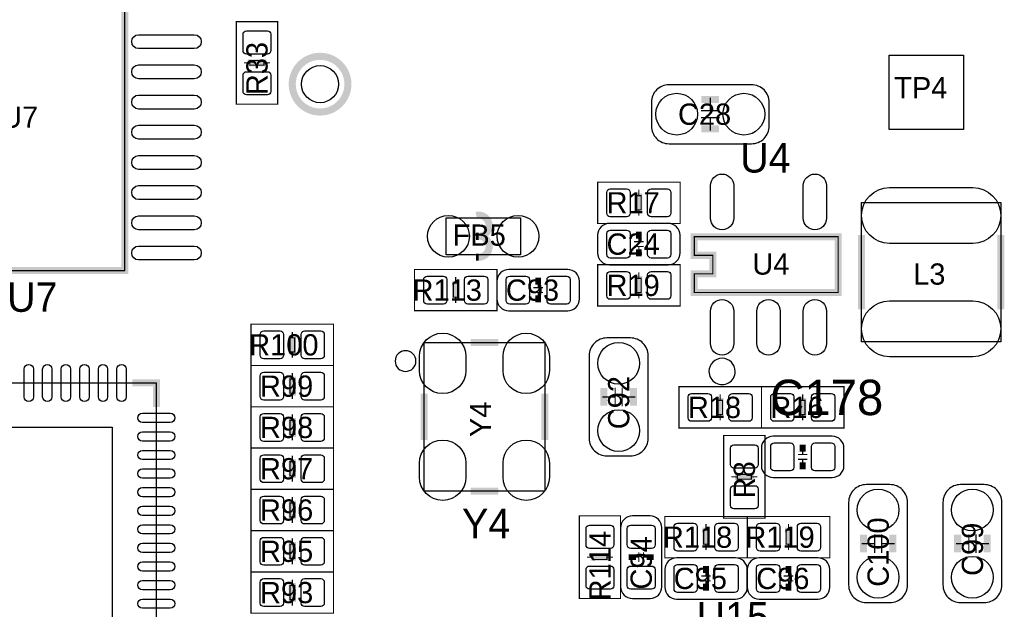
# Model space of a CAD drawing. Extents: x -4 to 121, y -2 to 74.
# Tile 3 of 8: x 17 to 38, y 24 to 36. Entities that reach past the tile are written whole.
import ezdxf

# ---------------------------------------------------------------- set-up
doc = ezdxf.new("R2010")
doc.units = 0
for name, color, linetype in [('BG_SILKSCREEN_TOP', 7, 'CONTINUOUS'), ('PG_ASSEMBLY_TOP', 212, 'CONTINUOUS'), ('PG_SILKSCREEN_TOP', 7, 'CONTINUOUS'), ('PIN_TOP', 12, 'CONTINUOUS'), ('RD_ASSEMBLY_TOP', 23, 'CONTINUOUS')]:
    doc.layers.add(name, color=color, linetype=linetype)

msp = doc.modelspace()

# ---------------------------------------------------------------- linework, layer by layer
at = {"layer": 'PG_ASSEMBLY_TOP'}
for points in [[(15.65148, 31.091632), (19.45132, 31.091632), (19.45132, 37.691568), (15.65148, 37.691568), (15.65148, 31.091632)], [(38.330124, 29.553916), (35.329876, 29.553916), (35.329876, 32.554164), (38.330124, 32.554164), (38.330124, 29.553916)], [(26.3779, 32.22625), (27.9781, 32.22625), (27.9781, 31.42615), (26.3779, 31.42615), (26.3779, 32.22625)], [(28.503372, 28.139898), (28.503372, 26.340054), (25.903428, 26.340054), (25.903428, 29.539946), (28.503372, 29.539946), (28.503372, 28.040076)], [(20.133056, 21.167344), (20.133056, 28.667456), (12.632944, 28.667456), (12.632944, 21.167344), (20.133056, 21.167344)]]:
    msp.add_lwpolyline(points, dxfattribs=at)
at = {"layer": 'PG_ASSEMBLY_TOP', "const_width": 0.0254}
for points in [[(21.8567, 34.671), (22.7457, 34.671), (22.7457, 36.449), (21.8567, 36.449), (21.8567, 34.671)], [(22.0218, 35.56), (22.1488, 35.56)], [(22.1488, 35.5092), (22.4536, 35.5092), (22.4536, 35.6108), (22.1488, 35.6108), (22.1488, 35.5092)], [(22.5806, 35.56), (22.4536, 35.56)], [(32.07004, 34.5313), (32.07004, 34.8107)], [(32.27324, 34.5313), (31.86684, 34.5313)], [(32.27324, 34.3789), (31.86684, 34.3789)], [(32.07004, 34.3789), (32.07004, 34.0995)], [(31.4198, 32.10306), (31.4198, 32.99206), (29.6418, 32.99206), (29.6418, 32.10306), (31.4198, 32.10306)], [(30.5816, 32.39516), (30.5816, 32.69996), (30.48, 32.69996), (30.48, 32.39516), (30.5816, 32.39516)], [(30.5308, 32.82696), (30.5308, 32.69996)], [(30.5308, 32.26816), (30.5308, 32.39516)], [(30.5308, 31.70936), (30.5308, 31.83636)], [(31.724854, 30.616652), (34.824924, 30.616652), (34.824924, 31.816548), (31.724854, 31.816548), (31.724854, 31.416498), (32.124904, 31.416498), (32.124904, 31.016702), (31.724854, 31.016702), (31.724854, 30.616652)], [(30.6324, 31.70936), (30.4292, 31.70936)], [(30.6324, 31.60776), (30.4292, 31.60776)], [(30.5308, 31.48076), (30.5308, 31.60776)], [(31.4198, 30.32506), (31.4198, 31.21406), (29.6418, 31.21406), (29.6418, 30.32506), (31.4198, 30.32506)], [(27.473148, 30.22346), (27.473148, 31.11246), (25.695148, 31.11246), (25.695148, 30.22346), (27.473148, 30.22346)], [(30.5308, 31.04896), (30.5308, 30.92196)], [(26.634948, 30.51556), (26.634948, 30.82036), (26.533348, 30.82036), (26.533348, 30.51556), (26.634948, 30.51556)], [(26.584148, 30.94736), (26.584148, 30.82036)], [(28.362148, 30.84576), (28.362148, 30.71876)], [(30.5816, 30.61716), (30.5816, 30.92196), (30.48, 30.92196), (30.48, 30.61716), (30.5816, 30.61716)], [(28.260548, 30.71876), (28.463748, 30.71876)], [(28.260548, 30.61716), (28.463748, 30.61716)], [(28.362148, 30.61716), (28.362148, 30.49016)], [(30.5308, 30.49016), (30.5308, 30.61716)], [(26.584148, 30.38856), (26.584148, 30.51556)], [(23.9522, 29.0449), (23.9522, 29.9339), (22.1742, 29.9339), (22.1742, 29.0449), (23.9522, 29.0449)], [(23.0632, 29.7688), (23.0632, 29.6418)], [(23.114, 29.337), (23.114, 29.6418), (23.0124, 29.6418), (23.0124, 29.337), (23.114, 29.337)], [(23.0632, 29.21), (23.0632, 29.337)], [(22.1742, 29.0449), (22.1742, 28.1559), (23.9522, 28.1559), (23.9522, 29.0449), (22.1742, 29.0449)], [(23.0632, 28.8798), (23.0632, 28.7528)], [(23.0124, 28.7528), (23.0124, 28.448), (23.114, 28.448), (23.114, 28.7528), (23.0124, 28.7528)], [(23.0632, 28.321), (23.0632, 28.448)], [(30.02026, 28.570428), (30.02026, 28.164028)], [(30.17266, 28.570428), (30.17266, 28.164028)], [(33.1724, 27.6987), (33.1724, 28.5877), (31.3944, 28.5877), (31.3944, 27.6987), (33.1724, 27.6987)], [(32.2834, 28.4226), (32.2834, 28.2956)], [(34.9504, 27.6987), (34.9504, 28.5877), (33.1724, 28.5877), (33.1724, 27.6987), (34.9504, 27.6987)], [(34.0614, 28.4226), (34.0614, 28.2956)], [(30.02026, 28.367228), (29.74086, 28.367228)], [(30.17266, 28.367228), (30.45206, 28.367228)], [(32.3342, 27.9908), (32.3342, 28.2956), (32.2326, 28.2956), (32.2326, 27.9908), (32.3342, 27.9908)], [(34.1122, 27.9908), (34.1122, 28.2956), (34.0106, 28.2956), (34.0106, 27.9908), (34.1122, 27.9908)], [(22.1742, 28.1559), (22.1742, 27.2669), (23.9522, 27.2669), (23.9522, 28.1559), (22.1742, 28.1559)], [(23.0124, 27.8638), (23.0124, 27.559), (23.114, 27.559), (23.114, 27.8638), (23.0124, 27.8638)], [(23.0632, 27.9908), (23.0632, 27.8638)], [(32.2834, 27.8638), (32.2834, 27.9908)], [(34.0614, 27.8638), (34.0614, 27.9908)], [(23.0632, 27.432), (23.0632, 27.559)], [(32.3596, 25.75814), (33.2486, 25.75814), (33.2486, 27.53614), (32.3596, 27.53614), (32.3596, 25.75814)], [(22.1742, 27.2669), (22.1742, 26.3779), (23.9522, 26.3779), (23.9522, 27.2669), (22.1742, 27.2669)], [(34.0614, 27.2542), (34.0614, 27.1272)], [(23.0124, 26.9748), (23.0124, 26.67), (23.114, 26.67), (23.114, 26.9748), (23.0124, 26.9748)], [(23.0632, 27.1018), (23.0632, 26.9748)], [(33.9598, 27.1272), (34.163, 27.1272)], [(33.9598, 27.0256), (34.163, 27.0256)], [(34.0614, 27.0256), (34.0614, 26.8986)], [(23.0632, 26.543), (23.0632, 26.67)], [(32.5247, 26.64714), (32.6517, 26.64714)], [(32.6517, 26.59634), (32.9565, 26.59634), (32.9565, 26.69794), (32.6517, 26.69794), (32.6517, 26.59634)], [(33.0835, 26.64714), (32.9565, 26.64714)], [(22.1742, 26.3779), (22.1742, 25.4889), (23.9522, 25.4889), (23.9522, 26.3779), (22.1742, 26.3779)], [(23.0124, 26.0858), (23.0124, 25.781), (23.114, 25.781), (23.114, 26.0858), (23.0124, 26.0858)], [(23.0632, 26.2128), (23.0632, 26.0858)], [(23.0632, 25.654), (23.0632, 25.781)], [(30.1371, 25.8064), (29.2481, 25.8064), (29.2481, 24.0284), (30.1371, 24.0284), (30.1371, 25.8064)], [(31.0896, 25.7937), (31.0896, 24.9047), (32.8676, 24.9047), (32.8676, 25.7937), (31.0896, 25.7937)], [(34.6456, 24.9047), (34.6456, 25.7937), (32.8676, 25.7937), (32.8676, 24.9047), (34.6456, 24.9047)], [(22.1742, 25.4889), (22.1742, 24.5999), (23.9522, 24.5999), (23.9522, 25.4889), (22.1742, 25.4889)], [(31.9278, 25.5016), (31.9278, 25.1968), (32.0294, 25.1968), (32.0294, 25.5016), (31.9278, 25.5016)], [(31.9786, 25.6286), (31.9786, 25.5016)], [(33.8074, 25.1968), (33.8074, 25.5016), (33.7058, 25.5016), (33.7058, 25.1968), (33.8074, 25.1968)], [(33.7566, 25.6286), (33.7566, 25.5016)], [(23.0632, 25.3238), (23.0632, 25.1968)], [(35.6108, 25.4127), (35.6108, 25.0063)], [(35.7632, 25.4127), (35.7632, 25.0063)], [(37.6428, 25.4127), (37.6428, 25.0063)], [(37.7952, 25.4127), (37.7952, 25.0063)], [(23.0124, 25.1968), (23.0124, 24.892), (23.114, 24.892), (23.114, 25.1968), (23.0124, 25.1968)], [(31.9786, 25.0698), (31.9786, 25.1968)], [(33.7566, 25.0698), (33.7566, 25.1968)], [(35.6108, 25.2095), (35.3314, 25.2095)], [(35.7632, 25.2095), (36.0426, 25.2095)], [(37.6428, 25.2095), (37.3634, 25.2095)], [(37.7952, 25.2095), (38.0746, 25.2095)], [(23.0632, 24.765), (23.0632, 24.892)], [(29.4132, 24.9174), (29.5402, 24.9174)], [(29.845, 24.9682), (29.5402, 24.9682), (29.5402, 24.8666), (29.845, 24.8666), (29.845, 24.9682)], [(29.972, 24.9174), (29.845, 24.9174)], [(30.4038, 24.9174), (30.5308, 24.9174)], [(30.5308, 24.8158), (30.5308, 25.019)], [(30.6324, 24.8158), (30.6324, 25.019)], [(30.6324, 24.9174), (30.7594, 24.9174)], [(31.9786, 24.511), (31.9786, 24.638)], [(33.7566, 24.638), (33.7566, 24.511)], [(22.1742, 24.5999), (22.1742, 23.7109), (23.9522, 23.7109), (23.9522, 24.5999), (22.1742, 24.5999)], [(23.0632, 24.4348), (23.0632, 24.3078)], [(32.0802, 24.511), (31.877, 24.511)], [(32.0802, 24.4094), (31.877, 24.4094)], [(31.9786, 24.2824), (31.9786, 24.4094)], [(33.655, 24.511), (33.8582, 24.511)], [(33.655, 24.4094), (33.8582, 24.4094)], [(33.7566, 24.4094), (33.7566, 24.2824)], [(23.0124, 24.3078), (23.0124, 24.003), (23.114, 24.003), (23.114, 24.3078), (23.0124, 24.3078)], [(23.0632, 23.876), (23.0632, 24.003)]]:
    msp.add_lwpolyline(points, dxfattribs=at)
at = {"layer": 'PG_ASSEMBLY_TOP'}
for points in [[(33.34004, 34.2011), (33.34004, 34.7091, 0.414214), (32.95904, 35.0901), (31.18104, 35.0901, 0.414214), (30.80004, 34.7091), (30.80004, 34.2011, 0.414214), (31.18104, 33.8201), (32.95904, 33.8201, 0.414214), (33.34004, 34.2011)], [(31.4198, 31.46806), (31.4198, 31.84906, 0.414214), (31.1658, 32.10306), (29.8958, 32.10306, 0.414214), (29.6418, 31.84906), (29.6418, 31.46806, 0.414214), (29.8958, 31.21406), (31.1658, 31.21406, 0.414214), (31.4198, 31.46806)], [(27.473148, 30.85846), (27.473148, 30.47746, 0.414214), (27.727148, 30.22346), (28.997148, 30.22346, 0.414214), (29.251148, 30.47746), (29.251148, 30.85846, 0.414214), (28.997148, 31.11246), (27.727148, 31.11246, 0.414214), (27.473148, 30.85846)], [(30.35046, 29.637228), (29.84246, 29.637228, 0.414214), (29.46146, 29.256228), (29.46146, 27.478228, 0.414214), (29.84246, 27.097228), (30.35046, 27.097228, 0.414214), (30.73146, 27.478228), (30.73146, 29.256228, 0.414214), (30.35046, 29.637228)], [(33.1724, 27.2669), (33.1724, 26.8859, 0.414214), (33.4264, 26.6319), (34.6964, 26.6319, 0.414214), (34.9504, 26.8859), (34.9504, 27.2669, 0.414214), (34.6964, 27.5209), (33.4264, 27.5209, 0.414214), (33.1724, 27.2669)], [(35.941, 26.4795), (35.433, 26.4795, 0.414214), (35.052, 26.0985), (35.052, 24.3205, 0.414214), (35.433, 23.9395), (35.941, 23.9395, 0.414214), (36.322, 24.3205), (36.322, 26.0985, 0.414214), (35.941, 26.4795)], [(37.973, 26.4795), (37.465, 26.4795, 0.414214), (37.084, 26.0985), (37.084, 24.3205, 0.414214), (37.465, 23.9395), (37.973, 23.9395, 0.414214), (38.354, 24.3205), (38.354, 26.0985, 0.414214), (37.973, 26.4795)], [(30.3911, 24.0284), (30.7721, 24.0284, 0.414214), (31.0261, 24.2824), (31.0261, 25.5524, 0.414214), (30.7721, 25.8064), (30.3911, 25.8064, 0.414214), (30.1371, 25.5524), (30.1371, 24.2824, 0.414214), (30.3911, 24.0284)], [(32.8676, 24.2697), (32.8676, 24.6507, 0.414214), (32.6136, 24.9047), (31.3436, 24.9047, 0.414214), (31.0896, 24.6507), (31.0896, 24.2697, 0.414214), (31.3436, 24.0157), (32.6136, 24.0157, 0.414214), (32.8676, 24.2697)], [(32.8676, 24.6507), (32.8676, 24.2697, 0.414214), (33.1216, 24.0157), (34.3916, 24.0157, 0.414214), (34.6456, 24.2697), (34.6456, 24.6507, 0.414214), (34.3916, 24.9047), (33.1216, 24.9047, 0.414214), (32.8676, 24.6507)]]:
    msp.add_lwpolyline(points, format="xyb", dxfattribs=at)
for points in [[(25.726898, 29.139896, 1), (25.279902, 29.140104, 1)], [(32.607504, 28.91663, 1), (32.042096, 28.91657, 1)]]:
    msp.add_lwpolyline(points, format="xyb", close=True, dxfattribs=at)
at = {"layer": 'PG_SILKSCREEN_TOP', "const_width": 0.1524}
for points in [[(17.15135, 37.691568), (15.65148, 37.691568), (15.65148, 31.091632), (19.45132, 31.091632), (19.45132, 37.691568), (17.95145, 37.691568), (17.95145, 36.991544), (17.15135, 36.991544), (17.15135, 37.691568)], [(22.5044, 35.56), (22.098, 35.56)], [(32.26054, 34.7726), (31.87954, 34.7726)], [(32.26054, 34.1376), (31.87954, 34.1376)], [(30.5308, 32.75076), (30.5308, 32.34436)], [(30.5943, 31.84906), (30.4673, 31.84906)], [(31.724854, 30.616652), (31.724854, 31.016702), (32.124904, 31.016702), (32.124904, 31.416498), (31.724854, 31.416498), (31.724854, 31.816548), (34.824924, 31.816548), (34.824924, 30.616652), (31.724854, 30.616652)], [(35.329876, 30.25394), (35.329876, 31.85414)], [(38.330124, 30.25394), (38.330124, 31.85414)], [(30.4673, 31.46806), (30.5943, 31.46806)], [(30.5308, 30.97276), (30.5308, 30.56636)], [(26.584148, 30.87116), (26.584148, 30.46476)], [(28.425648, 30.85846), (28.298648, 30.85846)], [(28.298648, 30.47746), (28.425648, 30.47746)], [(23.0632, 29.6926), (23.0632, 29.2862)], [(26.903426, 29.539946), (27.503374, 29.539946)], [(23.0632, 28.3972), (23.0632, 28.8036)], [(19.615404, 28.67025), (20.13585, 28.67025), (20.13585, 28.149804)], [(25.903428, 28.440126), (25.903428, 27.439874)], [(28.503372, 28.440126), (28.503372, 27.439874)], [(29.77896, 28.557728), (29.77896, 28.176728)], [(30.41396, 28.557728), (30.41396, 28.176728)], [(32.2834, 28.3464), (32.2834, 27.94)], [(34.0614, 28.3464), (34.0614, 27.94)], [(23.0632, 27.5082), (23.0632, 27.9146)], [(34.1249, 27.2669), (33.9979, 27.2669)], [(23.0632, 26.6192), (23.0632, 27.0256)], [(33.9979, 26.8859), (34.1249, 26.8859)], [(33.0073, 26.64714), (32.6009, 26.64714)], [(26.903426, 26.340054), (27.503374, 26.340054)], [(23.0632, 25.7302), (23.0632, 26.1366)], [(31.9786, 25.146), (31.9786, 25.5524)], [(33.7566, 25.5524), (33.7566, 25.146)], [(35.3695, 25.4), (35.3695, 25.019)], [(36.0045, 25.4), (36.0045, 25.019)], [(37.4015, 25.4), (37.4015, 25.019)], [(38.0365, 25.4), (38.0365, 25.019)], [(23.0632, 24.8412), (23.0632, 25.2476)], [(30.3911, 24.9809), (30.3911, 24.8539)], [(30.7721, 24.8539), (30.7721, 24.9809)], [(29.4894, 24.9174), (29.8958, 24.9174)], [(32.0421, 24.6507), (31.9151, 24.6507)], [(33.8201, 24.6507), (33.6931, 24.6507)], [(23.0632, 23.9522), (23.0632, 24.3586)], [(31.9151, 24.2697), (32.0421, 24.2697)], [(33.6931, 24.2697), (33.8201, 24.2697)]]:
    msp.add_lwpolyline(points, dxfattribs=at)
for points in [[(24.261572, 35.101276, 1), (23.061676, 35.101276, 1), (24.261572, 35.101276)], [(27.02306, 31.8262), (27.077924, 31.8262, 1.116858), (27.027886, 32.276288)], [(27.02306, 31.376112), (27.077924, 31.376112, 1.11689), (27.027886, 31.8262)]]:
    msp.add_lwpolyline(points, format="xyb", dxfattribs=at)
at = {"layer": 'PG_SILKSCREEN_TOP'}
for points in [[(25.726898, 29.139896, 1), (25.279902, 29.140104, 1)], [(32.607504, 28.91663, 1), (32.042096, 28.91657, 1)]]:
    msp.add_lwpolyline(points, format="xyb", close=True, dxfattribs=at)
at = {"layer": 'PIN_TOP'}
for points in [[(20.951571, 35.866705), (19.751421, 35.866705, -1), (19.751421, 36.166679), (20.951571, 36.166679, -1)], [(22.601174, 36.174934), (22.601174, 35.824922, -0.415686), (22.526244, 35.749992), (22.076156, 35.749992, -0.415686), (22.001226, 35.824922), (22.001226, 36.174934, -0.415686), (22.076156, 36.249864), (22.526244, 36.249864, -0.415686)], [(20.951571, 35.216719), (19.751421, 35.216719, -1), (19.751421, 35.516693), (20.951571, 35.516693, -1)], [(22.601174, 35.295078), (22.601174, 34.945066, -0.415686), (22.526244, 34.870136), (22.076156, 34.870136, -0.415686), (22.001226, 34.945066), (22.001226, 35.295078, -0.415686), (22.076156, 35.370008), (22.526244, 35.370008, -0.415686)], [(20.951571, 34.566733), (19.751421, 34.566733, -1), (19.751421, 34.866707), (20.951571, 34.866707, -1)], [(31.345886, 34.005139), (31.345886, 34.005139, -1), (31.345886, 34.905061), (31.345886, 34.905061, -1)], [(32.794194, 34.005139), (32.794194, 34.005139, -1), (32.794194, 34.905061), (32.794194, 34.905061, -1)], [(20.951571, 33.916747), (19.751421, 33.916747, -1), (19.751421, 34.216721), (20.951571, 34.216721, -1)], [(20.951571, 33.266761), (19.751421, 33.266761, -1), (19.751421, 33.566735), (20.951571, 33.566735, -1)], [(32.574865, 32.916495), (32.574865, 32.216725, -1), (32.074739, 32.216725), (32.074739, 32.916495, -1)], [(34.574861, 32.916495), (34.574861, 32.216725, -1), (34.074735, 32.216725), (34.074735, 32.916495, -1)], [(20.951571, 32.616775), (19.751421, 32.616775, -1), (19.751421, 32.916749), (20.951571, 32.916749, -1)], [(29.915866, 32.847534), (30.265878, 32.847534, -0.415686), (30.340808, 32.772604), (30.340808, 32.322516, -0.415686), (30.265878, 32.247586), (29.915866, 32.247586, -0.415686), (29.840936, 32.322516), (29.840936, 32.772604, -0.415686)], [(30.795722, 32.847534), (31.145734, 32.847534, -0.415686), (31.220664, 32.772604), (31.220664, 32.322516, -0.415686), (31.145734, 32.247586), (30.795722, 32.247586, -0.415686), (30.720792, 32.322516), (30.720792, 32.772604, -0.415686)], [(35.929951, 32.87395), (37.730049, 32.87395, -1), (37.730049, 31.674054), (35.929951, 31.674054, -1)], [(20.951571, 31.966789), (19.751421, 31.966789, -1), (19.751421, 32.266763), (20.951571, 32.266763, -1)], [(26.427938, 32.276161), (26.427938, 32.276161, -1), (26.427938, 31.376239), (26.427938, 31.376239, -1)], [(27.928062, 32.276161), (27.928062, 32.276161, -1), (27.928062, 31.376239), (27.928062, 31.376239, -1)], [(29.915866, 31.958534), (30.265878, 31.958534, -0.415686), (30.340808, 31.883604), (30.340808, 31.433516, -0.415686), (30.265878, 31.358586), (29.915866, 31.358586, -0.415686), (29.840936, 31.433516), (29.840936, 31.883604, -0.415686)], [(30.795722, 31.958534), (31.145734, 31.958534, -0.415686), (31.220664, 31.883604), (31.220664, 31.433516, -0.415686), (31.145734, 31.358586), (30.795722, 31.358586, -0.415686), (30.720792, 31.433516), (30.720792, 31.883604, -0.415686)], [(20.951571, 31.316803), (19.751421, 31.316803, -1), (19.751421, 31.616777), (20.951571, 31.616777, -1)], [(29.915866, 31.069534), (30.265878, 31.069534, -0.415686), (30.340808, 30.994604), (30.340808, 30.544516, -0.415686), (30.265878, 30.469586), (29.915866, 30.469586, -0.415686), (29.840936, 30.544516), (29.840936, 30.994604, -0.415686)], [(30.795722, 31.069534), (31.145734, 31.069534, -0.415686), (31.220664, 30.994604), (31.220664, 30.544516, -0.415686), (31.145734, 30.469586), (30.795722, 30.469586, -0.415686), (30.720792, 30.544516), (30.720792, 30.994604, -0.415686)], [(25.969214, 30.967934), (26.319226, 30.967934, -0.415686), (26.394156, 30.893004), (26.394156, 30.442916, -0.415686), (26.319226, 30.367986), (25.969214, 30.367986, -0.415686), (25.894284, 30.442916), (25.894284, 30.893004, -0.415686)], [(26.84907, 30.967934), (27.199082, 30.967934, -0.415686), (27.274012, 30.893004), (27.274012, 30.442916, -0.415686), (27.199082, 30.367986), (26.84907, 30.367986, -0.415686), (26.77414, 30.442916), (26.77414, 30.893004, -0.415686)], [(28.097226, 30.367986), (27.747214, 30.367986, -0.415686), (27.672284, 30.442916), (27.672284, 30.893004, -0.415686), (27.747214, 30.967934), (28.097226, 30.967934, -0.415686), (28.172156, 30.893004), (28.172156, 30.442916, -0.415686)], [(28.977082, 30.367986), (28.62707, 30.367986, -0.415686), (28.55214, 30.442916), (28.55214, 30.893004, -0.415686), (28.62707, 30.967934), (28.977082, 30.967934, -0.415686), (29.052012, 30.893004), (29.052012, 30.442916, -0.415686)], [(32.574865, 30.216475), (32.574865, 29.516705, -1), (32.074739, 29.516705), (32.074739, 30.216475, -1)], [(33.574863, 30.216475), (33.574863, 29.516705, -1), (33.074737, 29.516705), (33.074737, 30.216475, -1)], [(34.574861, 30.216475), (34.574861, 29.516705, -1), (34.074735, 29.516705), (34.074735, 30.216475, -1)], [(35.929951, 30.434026), (37.730049, 30.434026, -1), (37.730049, 29.23413), (35.929951, 29.23413, -1)], [(22.448266, 29.789374), (22.798278, 29.789374, -0.415686), (22.873208, 29.714444), (22.873208, 29.264356, -0.415686), (22.798278, 29.189426), (22.448266, 29.189426, -0.415686), (22.373336, 29.264356), (22.373336, 29.714444, -0.415686)], [(23.328122, 29.789374), (23.678134, 29.789374, -0.415686), (23.753064, 29.714444), (23.753064, 29.264356, -0.415686), (23.678134, 29.189426), (23.328122, 29.189426, -0.415686), (23.253192, 29.264356), (23.253192, 29.714444, -0.415686)], [(25.803225, 28.940125), (25.803225, 29.240099, -1), (26.803223, 29.240099), (26.803223, 28.940125, -1)], [(27.603577, 28.940125), (27.603577, 29.240099, -1), (28.603575, 29.240099), (28.603575, 28.940125, -1)], [(30.546421, 29.091382), (30.546421, 29.091382, -1), (29.646499, 29.091382), (29.646499, 29.091382, -1)], [(17.283049, 28.367355), (17.283049, 28.967557, -1), (17.482947, 28.967557), (17.482947, 28.367355, -1)], [(17.683099, 28.367355), (17.683099, 28.967557, -1), (17.882997, 28.967557), (17.882997, 28.367355, -1)], [(18.083149, 28.367355), (18.083149, 28.967557, -1), (18.283047, 28.967557), (18.283047, 28.367355, -1)], [(18.482945, 28.367355), (18.482945, 28.967557, -1), (18.682843, 28.967557), (18.682843, 28.367355, -1)], [(18.882995, 28.367355), (18.882995, 28.967557, -1), (19.082893, 28.967557), (19.082893, 28.367355, -1)], [(19.283045, 28.367355), (19.283045, 28.967557, -1), (19.482943, 28.967557), (19.482943, 28.367355, -1)], [(22.798278, 28.300426), (22.448266, 28.300426, -0.415686), (22.373336, 28.375356), (22.373336, 28.825444, -0.415686), (22.448266, 28.900374), (22.798278, 28.900374, -0.415686), (22.873208, 28.825444), (22.873208, 28.375356, -0.415686)], [(23.678134, 28.300426), (23.328122, 28.300426, -0.415686), (23.253192, 28.375356), (23.253192, 28.825444, -0.415686), (23.328122, 28.900374), (23.678134, 28.900374, -0.415686), (23.753064, 28.825444), (23.753064, 28.375356, -0.415686)], [(31.668466, 28.443174), (32.018478, 28.443174, -0.415686), (32.093408, 28.368244), (32.093408, 27.918156, -0.415686), (32.018478, 27.843226), (31.668466, 27.843226, -0.415686), (31.593536, 27.918156), (31.593536, 28.368244, -0.415686)], [(32.548322, 28.443174), (32.898334, 28.443174, -0.415686), (32.973264, 28.368244), (32.973264, 27.918156, -0.415686), (32.898334, 27.843226), (32.548322, 27.843226, -0.415686), (32.473392, 27.918156), (32.473392, 28.368244, -0.415686)], [(33.446466, 28.443174), (33.796478, 28.443174, -0.415686), (33.871408, 28.368244), (33.871408, 27.918156, -0.415686), (33.796478, 27.843226), (33.446466, 27.843226, -0.415686), (33.371536, 27.918156), (33.371536, 28.368244, -0.415686)], [(34.326322, 28.443174), (34.676334, 28.443174, -0.415686), (34.751264, 28.368244), (34.751264, 27.918156, -0.415686), (34.676334, 27.843226), (34.326322, 27.843226, -0.415686), (34.251392, 27.918156), (34.251392, 28.368244, -0.415686)], [(19.832955, 28.017343), (20.433157, 28.017343, -1), (20.433157, 27.817445), (19.832955, 27.817445, -1)], [(22.798278, 27.411426), (22.448266, 27.411426, -0.415686), (22.373336, 27.486356), (22.373336, 27.936444, -0.415686), (22.448266, 28.011374), (22.798278, 28.011374, -0.415686), (22.873208, 27.936444), (22.873208, 27.486356, -0.415686)], [(23.678134, 27.411426), (23.328122, 27.411426, -0.415686), (23.253192, 27.486356), (23.253192, 27.936444, -0.415686), (23.328122, 28.011374), (23.678134, 28.011374, -0.415686), (23.753064, 27.936444), (23.753064, 27.486356, -0.415686)], [(30.546421, 27.643074), (30.546421, 27.643074, -1), (29.646499, 27.643074), (29.646499, 27.643074, -1)], [(19.832955, 27.617293), (20.433157, 27.617293, -1), (20.433157, 27.417395), (19.832955, 27.417395, -1)], [(25.803225, 26.639901), (25.803225, 26.939875, -1), (26.803223, 26.939875), (26.803223, 26.639901, -1)], [(27.603577, 26.639901), (27.603577, 26.939875, -1), (28.603575, 26.939875), (28.603575, 26.639901, -1)], [(33.796478, 26.776426), (33.446466, 26.776426, -0.415686), (33.371536, 26.851356), (33.371536, 27.301444, -0.415686), (33.446466, 27.376374), (33.796478, 27.376374, -0.415686), (33.871408, 27.301444), (33.871408, 26.851356, -0.415686)], [(34.676334, 26.776426), (34.326322, 26.776426, -0.415686), (34.251392, 26.851356), (34.251392, 27.301444, -0.415686), (34.326322, 27.376374), (34.676334, 27.376374, -0.415686), (34.751264, 27.301444), (34.751264, 26.851356, -0.415686)], [(19.832955, 27.217243), (20.433157, 27.217243, -1), (20.433157, 27.017345), (19.832955, 27.017345, -1)], [(33.104074, 27.262074), (33.104074, 26.912062, -0.415686), (33.029144, 26.837132), (32.579056, 26.837132, -0.415686), (32.504126, 26.912062), (32.504126, 27.262074, -0.415686), (32.579056, 27.337004), (33.029144, 27.337004, -0.415686)], [(22.798278, 26.522426), (22.448266, 26.522426, -0.415686), (22.373336, 26.597356), (22.373336, 27.047444, -0.415686), (22.448266, 27.122374), (22.798278, 27.122374, -0.415686), (22.873208, 27.047444), (22.873208, 26.597356, -0.415686)], [(23.678134, 26.522426), (23.328122, 26.522426, -0.415686), (23.253192, 26.597356), (23.253192, 27.047444, -0.415686), (23.328122, 27.122374), (23.678134, 27.122374, -0.415686), (23.753064, 27.047444), (23.753064, 26.597356, -0.415686)], [(19.832955, 26.817447), (20.433157, 26.817447, -1), (20.433157, 26.617549), (19.832955, 26.617549, -1)], [(19.832955, 26.417397), (20.433157, 26.417397, -1), (20.433157, 26.217499), (19.832955, 26.217499, -1)], [(33.104074, 26.382218), (33.104074, 26.032206, -0.415686), (33.029144, 25.957276), (32.579056, 25.957276, -0.415686), (32.504126, 26.032206), (32.504126, 26.382218, -0.415686), (32.579056, 26.457148), (33.029144, 26.457148, -0.415686)], [(36.136961, 25.933654), (36.136961, 25.933654, -1), (35.237039, 25.933654), (35.237039, 25.933654, -1)], [(38.168961, 25.933654), (38.168961, 25.933654, -1), (37.269039, 25.933654), (37.269039, 25.933654, -1)], [(22.798278, 25.633426), (22.448266, 25.633426, -0.415686), (22.373336, 25.708356), (22.373336, 26.158444, -0.415686), (22.448266, 26.233374), (22.798278, 26.233374, -0.415686), (22.873208, 26.158444), (22.873208, 25.708356, -0.415686)], [(23.678134, 25.633426), (23.328122, 25.633426, -0.415686), (23.253192, 25.708356), (23.253192, 26.158444, -0.415686), (23.328122, 26.233374), (23.678134, 26.233374, -0.415686), (23.753064, 26.158444), (23.753064, 25.708356, -0.415686)], [(19.832955, 26.017347), (20.433157, 26.017347, -1), (20.433157, 25.817449), (19.832955, 25.817449, -1)], [(19.832955, 25.617297), (20.433157, 25.617297, -1), (20.433157, 25.417399), (19.832955, 25.417399, -1)], [(29.392626, 25.182322), (29.392626, 25.532334, -0.415686), (29.467556, 25.607264), (29.917644, 25.607264, -0.415686), (29.992574, 25.532334), (29.992574, 25.182322, -0.415686), (29.917644, 25.107392), (29.467556, 25.107392, -0.415686)], [(30.881574, 25.532334), (30.881574, 25.182322, -0.415686), (30.806644, 25.107392), (30.356556, 25.107392, -0.415686), (30.281626, 25.182322), (30.281626, 25.532334, -0.415686), (30.356556, 25.607264), (30.806644, 25.607264, -0.415686)], [(31.713678, 25.049226), (31.363666, 25.049226, -0.415686), (31.288736, 25.124156), (31.288736, 25.574244, -0.415686), (31.363666, 25.649174), (31.713678, 25.649174, -0.415686), (31.788608, 25.574244), (31.788608, 25.124156, -0.415686)], [(32.593534, 25.049226), (32.243522, 25.049226, -0.415686), (32.168592, 25.124156), (32.168592, 25.574244, -0.415686), (32.243522, 25.649174), (32.593534, 25.649174, -0.415686), (32.668464, 25.574244), (32.668464, 25.124156, -0.415686)], [(33.141666, 25.649174), (33.491678, 25.649174, -0.415686), (33.566608, 25.574244), (33.566608, 25.124156, -0.415686), (33.491678, 25.049226), (33.141666, 25.049226, -0.415686), (33.066736, 25.124156), (33.066736, 25.574244, -0.415686)], [(34.021522, 25.649174), (34.371534, 25.649174, -0.415686), (34.446464, 25.574244), (34.446464, 25.124156, -0.415686), (34.371534, 25.049226), (34.021522, 25.049226, -0.415686), (33.946592, 25.124156), (33.946592, 25.574244, -0.415686)], [(22.798278, 24.744426), (22.448266, 24.744426, -0.415686), (22.373336, 24.819356), (22.373336, 25.269444, -0.415686), (22.448266, 25.344374), (22.798278, 25.344374, -0.415686), (22.873208, 25.269444), (22.873208, 24.819356, -0.415686)], [(23.678134, 24.744426), (23.328122, 24.744426, -0.415686), (23.253192, 24.819356), (23.253192, 25.269444, -0.415686), (23.328122, 25.344374), (23.678134, 25.344374, -0.415686), (23.753064, 25.269444), (23.753064, 24.819356, -0.415686)], [(19.832955, 25.217247), (20.433157, 25.217247, -1), (20.433157, 25.017349), (19.832955, 25.017349, -1)], [(36.136961, 24.485346), (36.136961, 24.485346, -1), (35.237039, 24.485346), (35.237039, 24.485346, -1)], [(38.168961, 24.485346), (38.168961, 24.485346, -1), (37.269039, 24.485346), (37.269039, 24.485346, -1)], [(19.832955, 24.817451), (20.433157, 24.817451, -1), (20.433157, 24.617553), (19.832955, 24.617553, -1)], [(29.392626, 24.302466), (29.392626, 24.652478, -0.415686), (29.467556, 24.727408), (29.917644, 24.727408, -0.415686), (29.992574, 24.652478), (29.992574, 24.302466, -0.415686), (29.917644, 24.227536), (29.467556, 24.227536, -0.415686)], [(30.881574, 24.652478), (30.881574, 24.302466, -0.415686), (30.806644, 24.227536), (30.356556, 24.227536, -0.415686), (30.281626, 24.302466), (30.281626, 24.652478, -0.415686), (30.356556, 24.727408), (30.806644, 24.727408, -0.415686)], [(31.363666, 24.760174), (31.713678, 24.760174, -0.415686), (31.788608, 24.685244), (31.788608, 24.235156, -0.415686), (31.713678, 24.160226), (31.363666, 24.160226, -0.415686), (31.288736, 24.235156), (31.288736, 24.685244, -0.415686)], [(32.243522, 24.760174), (32.593534, 24.760174, -0.415686), (32.668464, 24.685244), (32.668464, 24.235156, -0.415686), (32.593534, 24.160226), (32.243522, 24.160226, -0.415686), (32.168592, 24.235156), (32.168592, 24.685244, -0.415686)], [(33.491678, 24.160226), (33.141666, 24.160226, -0.415686), (33.066736, 24.235156), (33.066736, 24.685244, -0.415686), (33.141666, 24.760174), (33.491678, 24.760174, -0.415686), (33.566608, 24.685244), (33.566608, 24.235156, -0.415686)], [(34.371534, 24.160226), (34.021522, 24.160226, -0.415686), (33.946592, 24.235156), (33.946592, 24.685244, -0.415686), (34.021522, 24.760174), (34.371534, 24.760174, -0.415686), (34.446464, 24.685244), (34.446464, 24.235156, -0.415686)], [(19.832955, 24.417401), (20.433157, 24.417401, -1), (20.433157, 24.217503), (19.832955, 24.217503, -1)], [(22.798278, 23.855426), (22.448266, 23.855426, -0.415686), (22.373336, 23.930356), (22.373336, 24.380444, -0.415686), (22.448266, 24.455374), (22.798278, 24.455374, -0.415686), (22.873208, 24.380444), (22.873208, 23.930356, -0.415686)], [(23.678134, 23.855426), (23.328122, 23.855426, -0.415686), (23.253192, 23.930356), (23.253192, 24.380444, -0.415686), (23.328122, 24.455374), (23.678134, 24.455374, -0.415686), (23.753064, 24.380444), (23.753064, 23.930356, -0.415686)], [(19.832955, 24.017351), (20.433157, 24.017351, -1), (20.433157, 23.817453), (19.832955, 23.817453, -1)]]:
    msp.add_lwpolyline(points, format="xyb", close=True, dxfattribs=at)
for points in [[(37.528373, 34.125027), (35.928427, 34.125027), (35.928427, 35.724973), (37.528373, 35.724973)], [(19.182969, 27.717369), (19.182969, 22.117431), (13.583031, 22.117431), (13.583031, 27.717369)]]:
    msp.add_lwpolyline(points, close=True, dxfattribs=at)
msp.add_circle((23.661624, 35.101276), 0.40005, dxfattribs=at)

# ---------------------------------------------------------------- texts
at = {"layer": 'BG_SILKSCREEN_TOP', "width": 1.0004}
for s, p in [('U4', (32.7152, 33.1978)), ('U7', (16.9164, 30.2006)), ('Y4', (26.7208, 25.3238)), ('U15', (31.7754, 23.3172))]:
    msp.add_text(s, height=0.635, dxfattribs=at).set_placement(p)
at = {"layer": 'RD_ASSEMBLY_TOP', "width": 1.022222}
for s, p in [('R33', (22.5298, 34.86404)), ('C92', (30.32506, 27.671268)), ('Y4', (27.347418, 27.50312)), ('R8', (33.0327, 26.18486)), ('C100', (35.9156, 24.27986)), ('C99', (37.9476, 24.51354)), ('R114', (29.9212, 23.98776)), ('C94', (30.8102, 24.22144))]:
    msp.add_text(s, height=0.4572, rotation=90, dxfattribs=at).set_placement(p)
at = {"layer": 'RD_ASSEMBLY_TOP'}
for s, height, width, p in [('TP4', 0.4572, 1.022222, (36.032694, 34.796984)), ('U7', 0.4572, 1.022222, (16.787114, 34.163)), ('C28', 0.4572, 1.022222, (31.37408, 34.2265)), ('R17', 0.4572, 1.022222, (29.83484, 32.31896)), ('FB5', 0.4572, 1.022222, (26.5176, 31.623)), ('C24', 0.4572, 1.022222, (29.83484, 31.42996)), ('U4', 0.4572, 1.022222, (32.975296, 31.0007)), ('L3', 0.4572, 1.022222, (36.441888, 30.7848)), ('R19', 0.4572, 1.022222, (29.83484, 30.54096)), ('R113', 0.4572, 1.022222, (25.654508, 30.43936)), ('C93', 0.4572, 1.022222, (27.666188, 30.43936)), ('R100', 0.4572, 1.022222, (22.13356, 29.2608)), ('R99', 0.4572, 1.022222, (22.36724, 28.3718)), ('C178', 0.762, 1.000333, (33.361376, 27.976322)), ('R18', 0.4572, 1.022222, (31.58744, 27.9146)), ('R16', 0.4572, 1.022222, (33.36544, 27.9146)), ('R98', 0.4572, 1.022222, (22.36724, 27.4828)), ('R97', 0.4572, 1.022222, (22.36724, 26.5938)), ('R96', 0.4572, 1.022222, (22.36724, 25.7048)), ('R118', 0.4572, 1.022222, (31.04896, 25.1206)), ('R119', 0.4572, 1.022222, (32.82696, 25.1206)), ('R95', 0.4572, 1.022222, (22.36724, 24.8158)), ('C95', 0.4572, 1.022222, (31.28264, 24.2316)), ('C96', 0.4572, 1.022222, (33.06064, 24.2316)), ('R93', 0.4572, 1.022222, (22.36724, 23.9268))]:
    msp.add_text(s, height=height, dxfattribs=dict(at, width=width)).set_placement(p)

doc.saveas('drawing.dxf')
